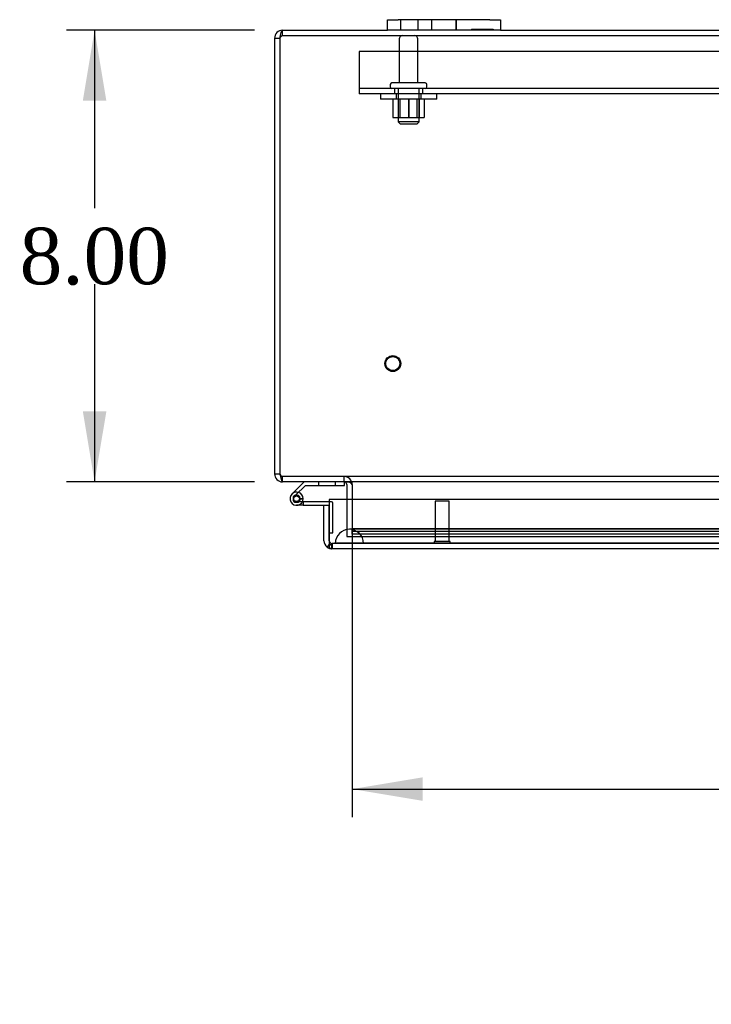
# Model space of a CAD drawing. Header units: inches. Extents: x 1 to 240, y -1 to 159.
# Tile 14 of 26: x 38 to 50, y 123 to 140. Entities that reach past the tile are written whole.
import ezdxf
from ezdxf.enums import TextEntityAlignment as Align
from ezdxf.lldxf.tags import DXFTag

# ---------------------------------------------------------------- set-up
doc = ezdxf.new("R2010")
doc.units = ezdxf.units.IN
doc.header["$MEASUREMENT"] = 0
for name, color, linetype in [('COM40681', 7, 'Continuous'), ('COM54746-20', 7, 'Continuous'), ('COM70219', 7, 'Continuous'), ('COM70668-1', 7, 'Continuous'), ('COM71168-1', 7, 'Continuous'), ('Default', 7, 'Continuous'), ('FET07710', 7, 'Continuous'), ('NTS166105', 7, 'Continuous'), ('STD21878', 7, 'Continuous'), ('STD26094', 7, 'Continuous'), ('WAF25059', 7, 'Continuous')]:
    doc.layers.add(name, color=color, linetype=linetype)
doc.styles.add('SEACAD_Times_New_Roman', font='times.ttf')
tags = doc.linetypes.add('HIDDEN2', pattern=[0.1875, 0.125, -0.0625]).pattern_tags.tags
tags[6:7] = [DXFTag(74, 4), DXFTag(75, 0), DXFTag(340, '0'), DXFTag(46, 0.0), DXFTag(50, 0.0), DXFTag(44, 0.0), DXFTag(45, 0.0)]
tags[4:5] = [DXFTag(74, 4), DXFTag(75, 0), DXFTag(340, '0'), DXFTag(46, 0.0), DXFTag(50, 0.0), DXFTag(44, 0.0), DXFTag(45, 0.0)]
doc.dimstyles.new('HAMMOND_(STH_-_240x160)', dxfattribs={"dimtxt": 1, "dimasz": 1.25, "dimexe": 0.5, "dimexo": 0.5, "dimgap": 0.25, "dimtad": 0, "dimtih": 1, "dimtoh": 1, "dimzin": 0, "dimdsep": 46, "dimtxsty": 'SEACAD_Times_New_Roman', "dimblk1": '_SE_FILLED', "dimblk2": '_SE_FILLED', "dimsah": 1, "dimcen": 0.5, "dimadec": 0, "dimazin": 0, "dimtfac": 0.8, "dimtofl": 0, "dimtmove": 0, "dimatfit": 3, "dimfxl": 1, "dimtolj": 1, "dimtzin": 0, "dimarcsym": 0})

# ---------------------------------------------------------------- blocks, each defined once
blk = doc.blocks.new('SE1')
at = {"layer": 'COM40681', "color": 7, "linetype": 'HIDDEN2'}
for p, q in [((44.116, 139.869), (44.116, 139.244)), ((83.116, 139.869), (44.116, 139.869)), ((44.116, 139.244), (44.116, 139.119)), ((83.116, 139.214), (44.116, 139.214)), ((44.741, 139.214), (44.741, 139.119)), ((45.241, 139.119), (45.241, 139.214)), ((83.116, 139.119), (44.116, 139.119))]:
    blk.add_line(p, q, dxfattribs=at)
at = {"layer": 'COM54746-20', "color": 7, "linetype": 'Continuous'}
for p, q in [((43.138, 132.246), (42.927, 132.034)), ((43.858, 132.184), (43.858, 132.245)), ((42.99, 132.01), (43.164, 132.184)), ((43.164, 132.184), (43.858, 132.184)), ((42.943, 131.96), (42.943, 131.935)), ((43.018, 132.01), (42.993, 132.01)), ((42.993, 131.885), (43.018, 131.885)), ((43.068, 131.935), (43.068, 131.96)), ((43.123, 131.948), (43.068, 131.948)), ((43.122, 131.893), (43.109, 131.893)), ((43.586, 131.893), (43.122, 131.893)), ((43.122, 131.893), (43.122, 131.831)), ((43.122, 131.831), (43.006, 131.831)), ((43.122, 131.831), (43.491, 131.831)), ((43.586, 131.343), (43.586, 131.343))]:
    blk.add_line(p, q, dxfattribs=at)
at = {"layer": 'COM54746-20', "color": 7, "linetype": 'HIDDEN2'}
for p, q in [((43.393, 132.246), (43.393, 132.184)), ((43.697, 132.184), (43.697, 132.246)), ((43.858, 132.245), (43.858, 132.246)), ((42.969, 131.989), (42.99, 132.01)), ((43.109, 131.893), (43.006, 131.893)), ((43.06, 131.943), (43.122, 131.937)), ((43.068, 131.948), (43.061, 131.948)), ((43.623, 131.893), (43.586, 131.893)), ((43.648, 131.343), (43.648, 131.868)), ((43.586, 131.343), (43.648, 131.343))]:
    blk.add_line(p, q, dxfattribs=at)
blk.add_circle((43.006, 131.948), 0.05, dxfattribs=at)
at = {"layer": 'COM54746-20', "color": 7, "linetype": 'Continuous'}
for centre, radius, start, end in [((43.006, 131.948), 0.117, 132.392, 0), ((43.006, 131.948), 0.117, 0, 72.9726), ((42.993, 131.96), 0.05, 90, 180), ((42.993, 131.935), 0.05, 180, 270), ((43.018, 131.96), 0.05, 0, 90), ((43.018, 131.935), 0.05, 270, 0)]:
    blk.add_arc(centre, radius, start, end, dxfattribs=at)
at = {"layer": 'COM54746-20', "color": 7, "linetype": 'HIDDEN2'}
for centre, radius, start, end in [((43.006, 131.948), 0.117, 72.9726, 132.392), ((43.006, 131.948), 0.117, 72.9726, 132.392), ((43.006, 131.948), 0.055, 131.1959, 0), ((43.006, 131.948), 0.055, 0, 131.1959), ((43.623, 131.868), 0.025, 0, 90)]:
    blk.add_arc(centre, radius, start, end, dxfattribs=at)
at = {"layer": 'COM70219', "color": 7, "linetype": 'HIDDEN2'}
for p, q in [((44.192, 131.406), (43.942, 131.406)), ((61.637, 131.406), (44.192, 131.406)), ((43.942, 131.16), (43.693, 131.158)), ((44.192, 131.158), (43.693, 131.158)), ((43.693, 131.158), (43.693, 131.157)), ((44.192, 131.16), (43.942, 131.16)), ((44.191, 131.158), (43.942, 131.16)), ((44.191, 131.157), (44.191, 131.158)), ((61.637, 131.16), (44.192, 131.16)), ((61.637, 131.158), (44.192, 131.158)), ((44.192, 131.157), (43.693, 131.157)), ((61.637, 131.157), (44.192, 131.157))]:
    blk.add_line(p, q, dxfattribs=at)
blk.add_arc((43.942, 131.156), 0.25, 0, 180, dxfattribs=at)
at = {"layer": 'COM70668-1', "color": 7, "linetype": 'HIDDEN2'}
for p, q in [((42.759, 140.151), (42.759, 140.246)), ((42.759, 140.151), (84.473, 140.151)), ((42.759, 132.246), (42.759, 132.341)), ((84.472, 132.341), (42.759, 132.341)), ((42.759, 132.246), (42.759, 132.341)), ((42.759, 132.341), (42.759, 132.341)), ((43.848, 132.246), (43.848, 132.341)), ((43.848, 132.246), (43.848, 132.341)), ((43.896, 131.936), (43.896, 131.279)), ((43.991, 131.936), (43.991, 131.423)), ((43.991, 131.936), (43.991, 131.279)), ((43.991, 131.423), (43.991, 131.416)), ((43.991, 131.322), (43.991, 131.416)), ((62.079, 131.416), (43.991, 131.416)), ((43.991, 131.375), (62.079, 131.375)), ((43.896, 131.279), (43.991, 131.279)), ((43.991, 131.322), (43.991, 131.282)), ((62.079, 131.322), (43.991, 131.322)), ((43.991, 131.282), (43.991, 131.28)), ((43.991, 131.28), (43.991, 131.279)), ((43.991, 131.28), (62.079, 131.28)), ((43.991, 131.279), (61.116, 131.279))]:
    blk.add_line(p, q, dxfattribs=at)
at = {"layer": 'COM70668-1', "color": 7, "linetype": 'Continuous'}
for p, q in [((42.759, 140.246), (44.616, 140.246)), ((46.616, 140.246), (62.616, 140.246)), ((42.616, 140.103), (42.616, 132.389)), ((42.616, 140.103), (42.711, 140.103)), ((42.711, 140.103), (42.711, 132.389)), ((42.711, 140.103), (42.711, 132.389)), ((42.616, 132.389), (42.711, 132.389)), ((84.472, 132.246), (42.759, 132.246)), ((42.759, 132.246), (42.759, 132.246)), ((43.896, 132.198), (43.896, 131.936)), ((43.991, 132.198), (43.991, 131.936)), ((43.991, 132.198), (43.991, 131.936))]:
    blk.add_line(p, q, dxfattribs=at)
for centre, radius, start, end in [((42.759, 140.103), 0.143, 90, 180), ((42.759, 140.103), 0.048, 155.9914, 180), ((42.759, 132.389), 0.143, 180, 270), ((42.759, 132.389), 0.048, 180, 204.9534), ((43.848, 132.198), 0.048, 0, 90)]:
    blk.add_arc(centre, radius, start, end, dxfattribs=at)
at = {"layer": 'COM70668-1', "color": 7, "linetype": 'HIDDEN2'}
for centre, radius, start, end in [((42.759, 140.103), 0.048, 90, 155.9914), ((42.759, 132.389), 0.048, 204.9534, 270), ((43.848, 132.198), 0.143, 0, 90), ((43.848, 132.198), 0.143, 0, 90)]:
    blk.add_arc(centre, radius, start, end, dxfattribs=at)
at = {"layer": 'COM70668-1', "color": 7, "linetype": 'Continuous'}
blk.add_ellipse((43.848, 132.198), major_axis=(-0.143, 0), ratio=0.335664, start_param=3.141593, end_param=4.712389, dxfattribs=at)
for points, knots in [([(42.711, 140.103), (42.715, 140.122), (42.719, 140.14), (42.727, 140.175), (42.731, 140.191), (42.739, 140.217), (42.743, 140.228), (42.751, 140.242), (42.755, 140.246), (42.759, 140.246)], [0, 0, 0, 0, 0.25, 0.25, 0.5, 0.5, 0.75, 0.75, 1, 1, 1, 1]), ([(42.711, 132.389), (42.713, 132.379), (42.715, 132.37), (42.719, 132.352), (42.721, 132.343), (42.725, 132.325), (42.727, 132.317), (42.731, 132.302), (42.733, 132.294), (42.737, 132.281), (42.739, 132.275), (42.743, 132.265), (42.745, 132.26), (42.751, 132.25), (42.755, 132.246), (42.759, 132.246)], [0, 0, 0, 0, 0.125, 0.125, 0.25, 0.25, 0.375, 0.375, 0.5, 0.5, 0.625, 0.625, 0.75, 0.75, 1, 1, 1, 1])]:
    blk.add_open_spline(points, degree=3, knots=knots, dxfattribs=at)
at = {"layer": 'COM70668-1', "color": 7, "linetype": 'HIDDEN2'}
for points in [[(42.711, 140.103), (42.715, 140.109), (42.719, 140.115), (42.727, 140.127), (42.731, 140.132), (42.739, 140.141), (42.743, 140.145), (42.751, 140.15), (42.755, 140.151), (42.759, 140.151)], [(42.711, 132.389), (42.715, 132.383), (42.719, 132.376), (42.727, 132.365), (42.731, 132.359), (42.739, 132.351), (42.743, 132.347), (42.751, 132.342), (42.755, 132.341), (42.759, 132.341)]]:
    blk.add_open_spline(points, degree=3, knots=[0, 0, 0, 0, 0.25, 0.25, 0.5, 0.5, 0.75, 0.75, 1, 1, 1, 1], dxfattribs=at)
at = {"layer": 'COM71168-1', "color": 7, "linetype": 'Continuous'}
for p, q in [((62.395, 131.936), (43.586, 131.936)), ((43.586, 131.936), (43.586, 131.204)), ((43.491, 131.831), (43.586, 131.831)), ((43.491, 131.204), (43.491, 131.831)), ((43.586, 131.204), (43.586, 131.831)), ((43.585, 131.204), (43.586, 131.204)), ((43.585, 131.204), (43.585, 131.141)), ((43.586, 131.204), (43.586, 131.09)), ((43.585, 131.141), (43.546, 131.09)), ((43.634, 131.061), (43.633, 131.061)), ((43.633, 131.061), (43.633, 131.061)), ((43.633, 131.061), (43.633, 131.061)), ((62.348, 131.061), (43.634, 131.061))]:
    blk.add_line(p, q, dxfattribs=at)
at = {"layer": 'COM71168-1', "color": 7, "linetype": 'HIDDEN2'}
for p, q in [((43.586, 131.204), (43.586, 131.204)), ((43.633, 131.061), (43.633, 131.156)), ((62.348, 131.156), (43.634, 131.156)), ((43.634, 131.156), (43.634, 131.061))]:
    blk.add_line(p, q, dxfattribs=at)
at = {"layer": 'COM71168-1', "color": 7, "linetype": 'Continuous'}
for start, end in [(180, 232.4964), (232.4964, 269.8439), (269.9238, 270)]:
    blk.add_arc((43.634, 131.204), 0.143, start, end, dxfattribs=at)
at = {"layer": 'COM71168-1', "color": 7, "linetype": 'HIDDEN2'}
for start, end in [(180, 269.7731), (180, 269.7731), (269.7731, 270)]:
    blk.add_arc((43.634, 131.204), 0.048, start, end, dxfattribs=at)
for points, knots in [([(43.585, 131.141), (43.593, 131.138), (43.6, 131.135), (43.611, 131.132), (43.615, 131.131), (43.621, 131.13), (43.623, 131.13), (43.625, 131.129), (43.626, 131.129), (43.628, 131.128), (43.629, 131.128), (43.631, 131.126), (43.631, 131.125), (43.632, 131.122), (43.632, 131.121), (43.632, 131.116), (43.633, 131.114), (43.633, 131.105), (43.633, 131.1), (43.633, 131.083), (43.633, 131.072), (43.633, 131.061)], [0, 0, 0, 0, 0.25, 0.25, 0.375, 0.375, 0.4375, 0.4375, 0.46875, 0.46875, 0.5, 0.5, 0.53125, 0.53125, 0.5625, 0.5625, 0.625, 0.625, 0.75, 0.75, 1, 1, 1, 1]), ([(43.633, 131.061), (43.633, 131.069), (43.633, 131.076), (43.633, 131.084), (43.633, 131.092), (43.633, 131.101), (43.633, 131.109), (43.633, 131.111), (43.633, 131.113), (43.633, 131.116), (43.632, 131.117), (43.632, 131.119), (43.632, 131.121), (43.632, 131.122), (43.632, 131.123), (43.631, 131.125), (43.631, 131.125), (43.631, 131.126), (43.63, 131.127), (43.63, 131.127), (43.629, 131.127), (43.629, 131.128), (43.627, 131.129), (43.625, 131.129), (43.623, 131.13), (43.619, 131.131), (43.615, 131.132), (43.611, 131.133), (43.606, 131.134), (43.602, 131.135), (43.598, 131.136), (43.594, 131.138), (43.59, 131.139), (43.586, 131.141)], [0, 0, 0, 0, 0.177326, 0.177326, 0.177326, 0.361936, 0.361936, 0.361936, 0.415585, 0.415585, 0.415585, 0.453863, 0.453863, 0.453863, 0.484573, 0.484573, 0.484573, 0.502992, 0.502992, 0.502992, 0.521366, 0.521366, 0.521366, 0.589423, 0.589423, 0.589423, 0.722321, 0.722321, 0.722321, 0.860756, 0.860756, 0.860756, 1, 1, 1, 1])]:
    blk.add_open_spline(points, degree=3, knots=knots, dxfattribs=at)
at = {"layer": 'COM71168-1', "color": 7, "linetype": 'Continuous'}
blk.add_open_spline([(43.586, 131.09), (43.594, 131.081), (43.602, 131.074), (43.613, 131.066), (43.617, 131.064), (43.625, 131.062), (43.629, 131.061), (43.633, 131.061)], degree=3, knots=[0, 0, 0, 0, 0.5, 0.5, 0.75, 0.75, 1, 1, 1, 1], dxfattribs=at)
at = {"layer": 'FET07710', "color": 7, "linetype": 'Continuous'}
for p, q in [((44.616, 140.433), (44.803, 140.433)), ((44.616, 140.246), (44.616, 140.433)), ((46.428, 140.433), (44.803, 140.433)), ((46.428, 140.433), (46.616, 140.433)), ((46.616, 140.433), (46.616, 140.246)), ((44.803, 140.246), (44.616, 140.246)), ((46.428, 140.246), (44.803, 140.246)), ((46.616, 140.246), (46.428, 140.246))]:
    blk.add_line(p, q, dxfattribs=at)
at = {"layer": 'FET07710', "color": 7, "linetype": 'HIDDEN2'}
for p, q in [((44.85, 140.433), (44.85, 140.246)), ((45.162, 140.246), (45.162, 140.433)), ((45.397, 140.433), (45.397, 140.246)), ((45.397, 140.433), (45.397, 140.246)), ((45.834, 140.433), (45.834, 140.246)), ((45.834, 140.246), (45.834, 140.433)), ((46.105, 140.266), (46.105, 140.246)), ((46.105, 140.266), (46.228, 140.266)), ((46.17, 140.266), (46.17, 140.246)), ((46.214, 140.266), (46.214, 140.246)), ((46.228, 140.266), (46.228, 140.246)), ((46.228, 140.266), (46.337, 140.266)), ((46.259, 140.266), (46.259, 140.246)), ((46.268, 140.266), (46.268, 140.246)), ((46.328, 140.266), (46.328, 140.246)), ((46.337, 140.266), (46.337, 140.246)), ((46.337, 140.266), (46.382, 140.266)), ((46.368, 140.266), (46.368, 140.246)), ((46.382, 140.266), (46.382, 140.246)), ((46.382, 140.266), (46.491, 140.266)), ((46.426, 140.266), (46.426, 140.246)), ((46.491, 140.266), (46.491, 140.246))]:
    blk.add_line(p, q, dxfattribs=at)
at = {"layer": 'NTS166105', "color": 7, "linetype": 'HIDDEN2'}
for p, q in [((44.714, 139.023), (44.714, 138.703)), ((44.803, 139.023), (44.803, 138.703)), ((44.837, 139.023), (44.837, 138.703)), ((44.989, 139.023), (44.989, 138.703)), ((44.993, 139.023), (44.993, 138.703)), ((45.144, 138.703), (45.144, 139.023)), ((45.178, 139.023), (45.178, 138.703)), ((45.264, 139.023), (45.264, 138.703)), ((44.714, 138.703), (44.993, 138.703)), ((44.993, 138.703), (45.264, 138.703))]:
    blk.add_line(p, q, dxfattribs=at)
at = {"layer": 'STD21878', "color": 7, "linetype": 'HIDDEN2'}
for p, q in [((45.711, 131.906), (45.461, 131.906)), ((45.461, 131.906), (45.461, 131.187)), ((45.711, 131.187), (45.711, 131.906)), ((45.726, 131.187), (45.445, 131.187)), ((45.445, 131.187), (45.445, 131.156)), ((45.726, 131.156), (45.726, 131.187))]:
    blk.add_line(p, q, dxfattribs=at)
for radius in [0.141, 0.125]:
    blk.add_circle((44.711, 134.341), radius, dxfattribs=at)
at = {"layer": 'STD26094', "color": 7, "linetype": 'HIDDEN2'}
for p, q in [((44.826, 140.091), (44.826, 139.314)), ((45.156, 139.314), (45.156, 140.091)), ((44.666, 139.284), (44.666, 139.244)), ((45.286, 139.314), (44.696, 139.314)), ((44.803, 139.214), (44.803, 138.626)), ((45.178, 138.626), (45.178, 139.214)), ((45.316, 139.244), (45.316, 139.284)), ((45.178, 138.626), (44.803, 138.626)), ((44.803, 138.626), (44.841, 138.589)), ((44.841, 138.589), (45.141, 138.589)), ((45.141, 138.589), (45.178, 138.626))]:
    blk.add_line(p, q, dxfattribs=at)
for centre, radius, start, end in [((44.886, 140.091), 0.06, 90, 180), ((45.096, 140.091), 0.06, 0, 90), ((44.696, 139.284), 0.03, 90, 180), ((44.696, 139.244), 0.03, 180, 270), ((45.286, 139.284), 0.03, 0, 90), ((45.286, 139.244), 0.03, 270, 0)]:
    blk.add_arc(centre, radius, start, end, dxfattribs=at)
at = {"layer": 'WAF25059', "color": 7, "linetype": 'HIDDEN2'}
for p, q in [((44.491, 139.119), (44.491, 139.023)), ((45.491, 139.023), (44.491, 139.023)), ((44.768, 139.119), (44.768, 139.023)), ((45.213, 139.023), (45.213, 139.119)), ((45.491, 139.023), (45.491, 139.119))]:
    blk.add_line(p, q, dxfattribs=at)
blk = doc.blocks.new('DMBLK4795')
at = {"layer": 'Default', "linetype": 'Continuous'}
for points in [[(39.22, 138.996), (39.637, 138.996), (39.428, 140.246)], [(39.22, 133.496), (39.428, 132.246), (39.637, 133.496)]]:
    blk.add_hatch(color=7, dxfattribs=at).paths.add_polyline_path(points)
at = {"layer": 'Default', "color": 7, "linetype": 'Continuous'}
for p, q in [((42.259, 140.246), (38.928, 140.246)), ((39.428, 140.246), (39.428, 137.096)), ((39.428, 135.746), (39.428, 132.246)), ((42.259, 132.246), (38.928, 132.246))]:
    blk.add_line(p, q, dxfattribs=at)
at = {"layer": 'Default', "color": 7, "linetype": 'Continuous', "style": 'SEACAD_Times_New_Roman'}
blk.add_text('8.00', height=1, dxfattribs=at).set_placement((38.101, 136.746), align=Align.TOP_LEFT)
blk = doc.blocks.new('_SE_FILLED')
at = {"color": 0}
blk.add_line((0, 0), (-1, 0), dxfattribs=at)
blk.add_solid([(0, 0), (-1, -0.1665), (-1, 0.1665), (0, 0)], dxfattribs=at)
blk = doc.blocks.new('DMBLK4798')
at = {"layer": 'Default', "linetype": 'Continuous'}
for points in [[(45.241, 126.596), (45.241, 127.013), (43.991, 126.804)], [(81.991, 126.596), (83.241, 126.804), (81.991, 127.013)]]:
    blk.add_hatch(color=7, dxfattribs=at).paths.add_polyline_path(points)
at = {"layer": 'Default', "color": 7, "linetype": 'Continuous'}
for p, q in [((43.991, 131.436), (43.991, 126.304)), ((83.241, 130.779), (83.241, 126.304)), ((43.991, 126.804), (60.019, 126.804)), ((67.212, 126.804), (83.241, 126.804))]:
    blk.add_line(p, q, dxfattribs=at)
at = {"layer": 'Default', "color": 7, "linetype": 'Continuous', "style": 'SEACAD_Times_New_Roman'}
for s, p in [('39.25', (61.909, 127.304)), ('DOOR ', (61.329, 125.804)), ('OPENING', (60.369, 124.304))]:
    blk.add_text(s, height=1, dxfattribs=at).set_placement(p, align=Align.TOP_LEFT)

msp = doc.modelspace()

# ---------------------------------------------------------------- block references
at = {"layer": 'Default'}
msp.add_blockref('SE1', (0, 0), dxfattribs=at)

# ---------------------------------------------------------------- dimensions: what is measured, and where the dimension line sits
at = {"layer": 'Default', "color": 7, "linetype": 'Continuous'}
dim = msp.add_linear_dim(base=(39.428, 140.246), p1=(42.759, 140.246), p2=(42.759, 132.246), angle=270.0008, text='\\A1;<>', dimstyle='HAMMOND_(STH_-_240x160)', dxfattribs=at)
dim.commit()
dim.dimension.update_dxf_attribs({"geometry": 'DMBLK4795', "text_midpoint": (39.428, 136.246), "dimtype": 161})
dim = msp.add_linear_dim(base=(83.241, 126.804), p1=(43.991, 131.936), p2=(83.241, 132.198), text='\\A1;<>\\PDOOR \\XOPENING', dimstyle='HAMMOND_(STH_-_240x160)', dxfattribs=at)
dim.commit()
dim.dimension.update_dxf_attribs({"geometry": 'DMBLK4798', "text_midpoint": (63.616, 126.804), "dimtype": 160})

doc.saveas('drawing.dxf')
